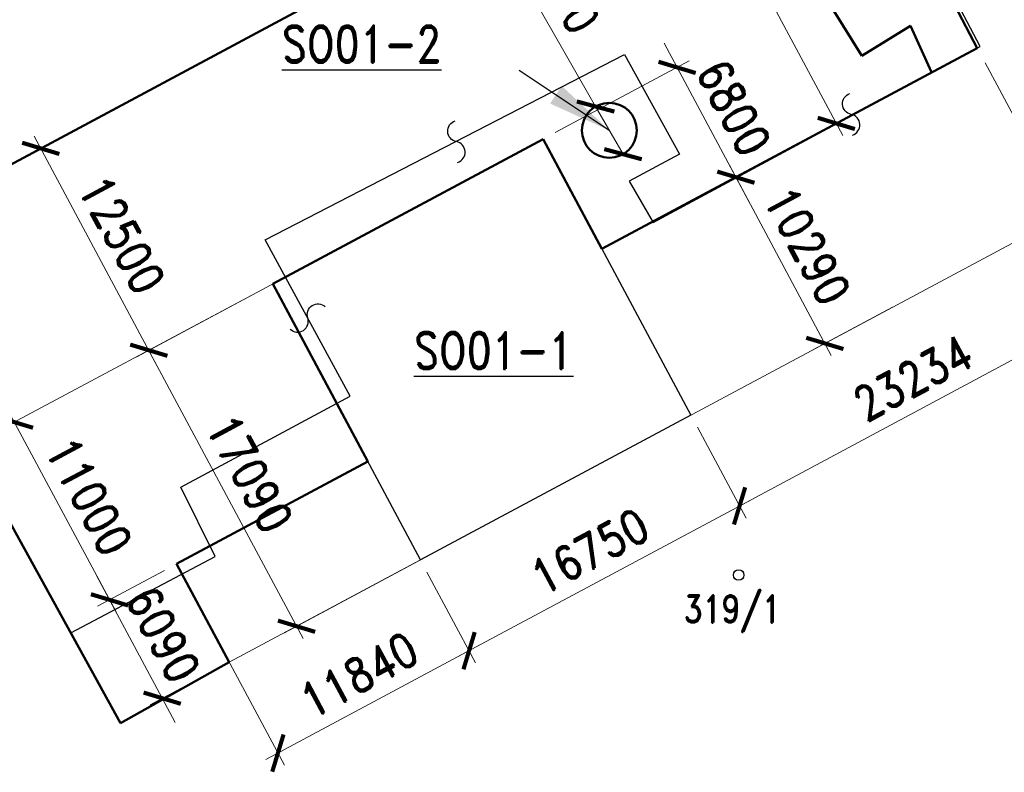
# Model space of a CAD drawing. Header units: millimetres. Extents: x -156521 to 298750130, y -256155368 to 337239.
# Tile 33 of 74: x 68008 to 121764, y -219378 to -178293. Entities that reach past the tile are written whole.
import ezdxf

# ---------------------------------------------------------------- set-up
doc = ezdxf.new("R2010")
doc.units = ezdxf.units.MM
doc.layers.add('IN_C_TENKA', color=7, linetype='Continuous', lineweight=18)
doc.layers.add('IN_KOTY', color=4, linetype='Continuous', lineweight=13)
for name, color, linetype in [('IN_HELP', 6, 'Continuous'), ('IN_TEXT', 7, 'Continuous'), ('KATASTR', 116, 'Continuous')]:
    doc.layers.add(name, color=color, linetype=linetype)
doc.styles.add('Koty', font='romand.shx', dxfattribs={"width": 0.8})
doc.styles.add('ROMAND', font='romand.shx', dxfattribs={"width": 0.85})
doc.dimstyles.new('IP 1_100', dxfattribs={"dimscale": 100, "dimtxt": 2.5, "dimasz": 2, "dimexe": 1, "dimexo": 1, "dimgap": 1, "dimtad": 1, "dimtoh": 1, "dimdec": 0, "dimzin": 0, "dimdsep": 46, "dimtxsty": 'ROMAND', "dimblk": 'ARCHTICK', "dimcen": 0.09, "dimclrt": 7, "dimadec": 0, "dimazin": 0, "dimtfac": 1, "dimtdec": 4, "dimtofl": 0, "dimtmove": 2, "dimatfit": 3, "dimfxl": 1, "dimtolj": 1, "dimtzin": 0, "dimarcsym": 0})

# ---------------------------------------------------------------- blocks, each defined once
blk = doc.blocks.new('_ArchTick')
at = {"color": 0, "linetype": 'ByBlock', "lineweight": 13, "transparency": 33554687, "const_width": 0.15}
blk.add_lwpolyline([(-0.5, -0.5), (0.5, 0.5)], dxfattribs=at)
blk = doc.blocks.new('*30')
at = {"layer": 'IN_KOTY', "ltscale": 700, "transparency": 16777216}
for p, q in [((109695, -185507), (106448, -187246)), ((106755, -186231), (112319, -196625)), ((115666, -193982), (111304, -196318))]:
    blk.add_line(p, q, dxfattribs=at)
at = {"layer": 'IN_KOTY', "ltscale": 700, "transparency": 16777216, "xscale": 1500, "yscale": 1500, "zscale": 1500}
for p, rotation in [((107109, -186892), 118.1623736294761), ((111965, -195964), 298.1623736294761)]:
    blk.add_blockref('_ArchTick', p, dxfattribs=dict(at, rotation=rotation))
at = {"layer": 'IN_KOTY', "color": 7, "ltscale": 700, "transparency": 16777216, "insert": (111025, -190631), "char_height": 1875, "width": 5885.77, "attachment_point": 5, "rotation": 298.1624, "style": 'ROMAND'}
blk.add_mtext('\\A1;10290', dxfattribs=at)
blk = doc.blocks.new('*31')
at = {"layer": 'IN_KOTY', "ltscale": 700, "transparency": 16777216}
for p, q in [((102221, -167617), (104144, -166587)), ((103129, -166280), (112946, -184618)), ((111330, -184632), (113253, -183602))]:
    blk.add_line(p, q, dxfattribs=at)
at = {"layer": 'IN_KOTY', "ltscale": 700, "transparency": 16777216, "xscale": 1500, "yscale": 1500, "zscale": 1500}
for p, rotation in [((103483, -166941), 118.1623736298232), ((112592, -183956), 298.1623736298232)]:
    blk.add_blockref('_ArchTick', p, dxfattribs=dict(at, rotation=rotation))
at = {"layer": 'IN_KOTY', "color": 7, "ltscale": 700, "transparency": 16777216, "insert": (109525, -174652), "char_height": 1875, "width": 5885.77, "attachment_point": 5, "rotation": 298.1624, "style": 'ROMAND'}
blk.add_mtext('\\A1;19300', dxfattribs=at)
blk = doc.blocks.new('*34')
at = {"layer": 'IN_KOTY', "ltscale": 700, "transparency": 16777216}
for p, q in [((80678, -193328), (67059, -200619)), ((67367, -199604), (73266, -210624)), ((75914, -208356), (72251, -210317))]:
    blk.add_line(p, q, dxfattribs=at)
at = {"layer": 'IN_KOTY', "ltscale": 700, "transparency": 16777216, "xscale": 1500, "yscale": 1500, "zscale": 1500}
for p, rotation in [((67721, -200265), 118.1623736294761), ((72912, -209963), 298.1623736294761)]:
    blk.add_blockref('_ArchTick', p, dxfattribs=dict(at, rotation=rotation))
at = {"layer": 'IN_KOTY', "color": 7, "ltscale": 700, "transparency": 16777216, "insert": (71804, -204317), "char_height": 1875, "width": 5719.13, "attachment_point": 5, "rotation": 298.1624, "style": 'ROMAND'}
blk.add_mtext('\\A1;11000', dxfattribs=at)
blk = doc.blocks.new('*35')
at = {"layer": 'IN_KOTY', "ltscale": 700, "transparency": 16777216}
for p, q in [((88282, -189258), (74396, -196691)), ((74703, -195676), (83477, -212065)), ((96348, -204324), (82462, -211758))]:
    blk.add_line(p, q, dxfattribs=at)
at = {"layer": 'IN_KOTY', "ltscale": 700, "transparency": 16777216, "xscale": 1500, "yscale": 1500, "zscale": 1500}
for p, rotation in [((75057, -196337), 118.1623736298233), ((83123, -211404), 298.1623736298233)]:
    blk.add_blockref('_ArchTick', p, dxfattribs=dict(at, rotation=rotation))
at = {"layer": 'IN_KOTY', "color": 7, "ltscale": 700, "transparency": 16777216, "insert": (80578, -203074), "char_height": 1875, "width": 5885.77, "attachment_point": 5, "rotation": 298.1624, "style": 'ROMAND'}
blk.add_mtext('\\A1;17090', dxfattribs=at)
blk = doc.blocks.new('*36')
at = {"layer": 'IN_KOTY', "ltscale": 700, "transparency": 16777216}
for p, q in [((105009, -200538), (107664, -205498)), ((91882, -213096), (107971, -204483)), ((90242, -208444), (92897, -213404))]:
    blk.add_line(p, q, dxfattribs=at)
at = {"layer": 'IN_KOTY', "ltscale": 700, "transparency": 16777216, "xscale": 1500, "yscale": 1500, "zscale": 1500}
for p, rotation in [((107310, -204837), 28.16237362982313), ((92543, -212742), 208.1623736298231)]:
    blk.add_blockref('_ArchTick', p, dxfattribs=dict(at, rotation=rotation))
at = {"layer": 'IN_KOTY', "color": 7, "ltscale": 700, "transparency": 16777216, "insert": (99130, -207302), "char_height": 1875, "width": 5885.77, "attachment_point": 5, "rotation": 28.1624, "style": 'ROMAND'}
blk.add_mtext('\\A1;16750', dxfattribs=at)
blk = doc.blocks.new('*37')
at = {"layer": 'IN_KOTY', "ltscale": 700, "transparency": 16777216}
for p in [(93661, -172942), (100946, -185635)]:
    blk.add_line(p, (99452, -183033), dxfattribs=at)
at = {"layer": 'IN_KOTY', "ltscale": 700, "transparency": 16777216, "xscale": 1500, "yscale": 1500, "zscale": 1500}
for p, rotation in [((99452, -183033), 299.8522657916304), ((100946, -185635), 119.8522657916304)]:
    blk.add_blockref('_ArchTick', p, dxfattribs=dict(at, rotation=rotation))
at = {"layer": 'IN_KOTY', "color": 7, "ltscale": 700, "transparency": 16777216, "insert": (97274, -175847), "char_height": 1875, "width": 6063.09, "attachment_point": 5, "rotation": 299.8523, "style": 'ROMAND'}
blk.add_mtext('\\A1;∅3000', dxfattribs=at)
blk = doc.blocks.new('*38')
at = {"layer": 'IN_KOTY', "ltscale": 700, "transparency": 16777216}
for p, q in [((75914, -208356), (72251, -210317)), ((72912, -209963), (72204, -208640)), ((72912, -209963), (75787, -215332)), ((78788, -213725), (75125, -215686)), ((75787, -215332), (76495, -216654))]:
    blk.add_line(p, q, dxfattribs=at)
at = {"layer": 'IN_KOTY', "ltscale": 700, "transparency": 16777216, "xscale": 1500, "yscale": 1500, "zscale": 1500}
for p, rotation in [((72912, -209963), 298.1623736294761), ((75787, -215332), 118.1623736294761)]:
    blk.add_blockref('_ArchTick', p, dxfattribs=dict(at, rotation=rotation))
at = {"layer": 'IN_KOTY', "color": 7, "ltscale": 700, "transparency": 16777216, "insert": (75837, -211851), "char_height": 1875, "width": 4788.73, "attachment_point": 5, "rotation": 298.1624, "style": 'ROMAND'}
blk.add_mtext('\\A1;6090', dxfattribs=at)
blk = doc.blocks.new('*39')
at = {"layer": 'IN_KOTY', "ltscale": 700, "transparency": 16777216}
for p, q in [((90242, -208444), (92897, -213404)), ((76929, -208663), (82459, -218992)), ((93204, -212388), (81444, -218684))]:
    blk.add_line(p, q, dxfattribs=at)
at = {"layer": 'IN_KOTY', "ltscale": 700, "transparency": 16777216, "xscale": 1500, "yscale": 1500, "zscale": 1500}
for p, rotation in [((92543, -212742), 28.16237363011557), ((82105, -218330), 208.1623736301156)]:
    blk.add_blockref('_ArchTick', p, dxfattribs=dict(at, rotation=rotation))
at = {"layer": 'IN_KOTY', "color": 7, "ltscale": 700, "transparency": 16777216, "insert": (86527, -214049), "char_height": 1875, "width": 5719.13, "attachment_point": 5, "rotation": 28.1624, "style": 'ROMAND'}
blk.add_mtext('\\A1;11840', dxfattribs=at)
blk = doc.blocks.new('*40')
at = {"layer": 'IN_KOTY', "ltscale": 700, "transparency": 16777216}
for p, q in [((120714, -180647), (128147, -194532)), ((106649, -205191), (128454, -193517)), ((105009, -200538), (107664, -205498))]:
    blk.add_line(p, q, dxfattribs=at)
at = {"layer": 'IN_KOTY', "ltscale": 700, "transparency": 16777216, "xscale": 1500, "yscale": 1500, "zscale": 1500}
for p, rotation in [((127793, -193871), 28.16237363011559), ((107310, -204837), 208.1623736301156)]:
    blk.add_blockref('_ArchTick', p, dxfattribs=dict(at, rotation=rotation))
at = {"layer": 'IN_KOTY', "color": 7, "ltscale": 700, "transparency": 16777216, "insert": (116755, -197866), "char_height": 1875, "width": 6058.1, "attachment_point": 5, "rotation": 28.1624, "style": 'ROMAND'}
blk.add_mtext('\\A1;23234', dxfattribs=at)
blk = doc.blocks.new('*41')
at = {"layer": 'IN_KOTY', "ltscale": 700, "transparency": 16777216}
for p, q in [((127903, -176798), (135337, -190683)), ((120714, -180647), (128147, -194532)), ((127132, -194225), (135644, -189668))]:
    blk.add_line(p, q, dxfattribs=at)
at = {"layer": 'IN_KOTY', "ltscale": 700, "transparency": 16777216, "xscale": 1500, "yscale": 1500, "zscale": 1500}
for p, rotation in [((134983, -190022), 28.16237363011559), ((127793, -193871), 208.1623736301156)]:
    blk.add_blockref('_ArchTick', p, dxfattribs=dict(at, rotation=rotation))
at = {"layer": 'IN_KOTY', "color": 7, "ltscale": 700, "transparency": 16777216, "insert": (130591, -190459), "char_height": 1875, "width": 4799.41, "attachment_point": 5, "rotation": 28.1624, "style": 'ROMAND'}
blk.add_mtext('\\A1;8155', dxfattribs=at)
blk = doc.blocks.new('*93')
at = {"layer": 'IN_KOTY', "ltscale": 700, "transparency": 16777216}
for p, q in [((75531, -181905), (68497, -185671)), ((75411, -196998), (68804, -184656)), ((88282, -189258), (74396, -196691))]:
    blk.add_line(p, q, dxfattribs=at)
at = {"layer": 'IN_KOTY', "ltscale": 700, "transparency": 16777216, "xscale": 1500, "yscale": 1500, "zscale": 1500}
for p, rotation in [((69158, -185317), 118.1623736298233), ((75057, -196337), 298.1623736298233)]:
    blk.add_blockref('_ArchTick', p, dxfattribs=dict(at, rotation=rotation))
at = {"layer": 'IN_KOTY', "color": 7, "ltscale": 700, "transparency": 16777216, "insert": (73595, -190031), "char_height": 1875, "width": 5885.77, "attachment_point": 5, "rotation": 298.1624, "style": 'ROMAND'}
blk.add_mtext('\\A1;12500', dxfattribs=at)
blk = doc.blocks.new('*94')
at = {"layer": 'IN_KOTY', "ltscale": 700, "transparency": 16777216}
for p, q in [((103899, -180897), (103191, -179574)), ((97250, -184456), (104561, -180543)), ((107109, -186892), (103899, -180897)), ((109695, -185507), (106448, -187246)), ((107109, -186892), (107817, -188214))]:
    blk.add_line(p, q, dxfattribs=at)
at = {"layer": 'IN_KOTY', "ltscale": 700, "transparency": 16777216, "xscale": 1500, "yscale": 1500, "zscale": 1500}
for p, rotation in [((103899, -180897), 298.1623736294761), ((107109, -186892), 118.1623736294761)]:
    blk.add_blockref('_ArchTick', p, dxfattribs=dict(at, rotation=rotation))
at = {"layer": 'IN_KOTY', "color": 7, "ltscale": 700, "transparency": 16777216, "insert": (106992, -183098), "char_height": 1875, "width": 4788.73, "attachment_point": 5, "rotation": 298.1624, "style": 'ROMAND'}
blk.add_mtext('\\A1;6800', dxfattribs=at)

msp = doc.modelspace()

# ---------------------------------------------------------------- linework, layer by layer
at = {"layer": 'IN_C_TENKA', "transparency": 33554687}
for p, q in [((79449.61559, -213370.82512), (132346.43087, -185052.51067)), ((104654.94807, -199877.14828), (99798.35714, -190805.34446)), ((87013.61155, -202413.65098), (89887.92047, -207782.67773))]:
    msp.add_line(p, q, dxfattribs=at)
at = {"layer": 'IN_HELP', "transparency": 33554687}
msp.add_lwpolyline([(81821.92057, -192715.90151), (96588.94817, -184810.37206), (104654.94807, -199877.14828), (89887.92047, -207782.67773), (81821.92057, -192715.90151)], close=True, dxfattribs=at)
at = {"layer": 'KATASTR', "color": 7, "lineweight": 50, "transparency": 33554687}
for p, q in [((43310.28219, -199154.56296), (120024.55971, -158085.56813)), ((113982.62437, -180270.24479), (112458.78357, -177804.55177)), ((120281.41125, -179839.73974), (119057.85715, -177522.94601)), ((116641.86812, -178626.78629), (113982.62437, -180270.24479)), ((117791.44563, -181150.4683), (116641.86812, -178626.78629)), ((99798.35714, -190805.34446), (120281.41125, -179839.73974)), ((96588.94817, -184810.37206), (81821.92057, -192715.90151)), ((99798.35714, -190805.34446), (96588.94817, -184810.37206)), ((81821.92057, -192715.90151), (87013.61155, -202413.65098)), ((73515.27023, -216693.21959), (64403.12195, -200182.38129)), ((87013.61155, -202413.65098), (76575.30667, -208001.79837)), ((76575.30667, -208001.79837), (79449.61559, -213370.82512)), ((79449.61559, -213370.82512), (73515.27023, -216693.21959))]:
    msp.add_line(p, q, dxfattribs=at)
at = {"layer": 'KATASTR', "transparency": 33554687}
for p, q in [((113982.62437, -180270.24479), (112458.78357, -177804.55177)), ((120437.44767, -179753.96724), (119397.7852, -177758.02211)), ((116641.86812, -178626.78629), (113982.62437, -180270.24479)), ((117791.44563, -181150.4683), (116641.86812, -178626.78629)), ((102591.00359, -189363.07463), (120437.44767, -179753.96724)), ((81415.31844, -190311.60322), (101026.5111, -180199.37223)), ((101026.5111, -180199.37223), (104021.83266, -185632.52178)), ((104021.83266, -185632.52178), (101287.26192, -187104.72118)), ((101287.26192, -187104.72118), (102591.00359, -189363.07463)), ((86056.08815, -198841.62707), (81415.31844, -190311.60322)), ((76797.75433, -203810.25325), (86056.08815, -198841.62707)), ((64403.12195, -200182.38129), (70796.34257, -211766.63438)), ((78673.60657, -207591.56653), (76797.75433, -203810.25325)), ((70796.34257, -211766.63438), (78673.60657, -207591.56653))]:
    msp.add_line(p, q, dxfattribs=at)
for points in [[(113467.40494, -184595.52221, 0.7743874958), (113402.05304, -183461.06334, -0.7812922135), (113336.75048, -182327.461)], [(91917.18093, -186083.17207, 0.7743874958), (91851.82902, -184948.71319, -0.7812922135), (91786.52646, -183815.11085)], [(82779.12332, -195189.98498, 0.7743874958), (83735.70329, -194576.61515, -0.7812922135), (84691.56104, -193963.70842)]]:
    msp.add_lwpolyline(points, format="xyb", dxfattribs=at)
at = {"layer": 'KATASTR', "color": 7, "lineweight": 50, "transparency": 33554687}
msp.add_circle((100198.87206, -184333.5476), 1500, dxfattribs=at)
at = {"layer": 'KATASTR', "transparency": 33554687}
msp.add_circle((107259.20465, -208608.82349), 285.64403, dxfattribs=at)

# ---------------------------------------------------------------- texts
at = {"layer": 'IN_TEXT', "transparency": 33554687, "char_height": 2000, "width": 6757.8571429, "attachment_point": 1, "style": 'Koty'}
for s, insert in [('{\\LSO01-2}', (82319.27438, -178625.04442)), ('{\\LSO01-1}', (89530.68885, -195353.34254))]:
    msp.add_mtext(s, dxfattribs=dict(at, insert=insert))
at = {"layer": 'KATASTR', "transparency": 33554687, "insert": (104268.83806, -209701.42293), "char_height": 1500, "width": 486.76591, "attachment_point": 1, "style": 'Koty'}
msp.add_mtext('319/1', dxfattribs=at)

# ---------------------------------------------------------------- dimensions: what is measured, and where the dimension line sits
at = {"layer": 'IN_KOTY', "ltscale": 700, "transparency": 33554687}
for p1, p2, distance, picture, middle in [((101559.49803, -167970.84043), (110668.55585, -184985.98268), 2181.4946, '*31', (109524.98515, -174652.3548)), ((96588.94817, -184810.37206), (104654.94807, -199877.14828), -24422.87995, '*35', (80578.12822, -203074.22082)), ((89887.92047, -207782.67773), (104654.94807, -199877.14828), -5625.62099, '*36', (99130.11674, -207301.81399))]:
    dim = msp.add_aligned_dim(p1=p1, p2=p2, distance=distance, dimstyle='IP 1_100', override={"dimscale": 750, "dimtxt": 2.5, "dimasz": 2, "dimexe": 1, "dimexo": 1, "dimgap": 1, "dimtad": 1, "dimtih": 0, "dimdec": 0, "dimlfac": 1, "dimzin": 0, "dimlunit": 2, "dimpost": '', "dimtxsty": 'ROMAND', "dimblk": 'ArchTick', "dimse1": 0, "dimse2": 0, "dimsd2": 0, "dimclrd": 0, "dimclre": 0, "dimclrt": 7, "dimaunit": 0, "dimadec": 0, "dimazin": 0, "dimtol": 0, "dimtp": 0, "dimtm": 0, "dimtmove": 2}, dxfattribs=at)
    dim.commit()
    dim.dimension.update_dxf_attribs({"geometry": picture, "text_midpoint": middle})
dim = msp.add_diameter_dim_2p(p1=(100945.52007, -185634.51522), p2=(99452.22405, -183032.57998), dimstyle='IP 1_100', override={"dimscale": 750, "dimtxt": 2.5, "dimasz": 2, "dimexe": 1, "dimexo": 1, "dimgap": 1, "dimtad": 1, "dimtih": 0, "dimdec": 0, "dimlfac": 1, "dimzin": 0, "dimlunit": 2, "dimpost": '', "dimtxsty": 'ROMAND', "dimblk": 'ArchTick', "dimse1": 0, "dimse2": 0, "dimsd2": 0, "dimclrd": 0, "dimclre": 0, "dimclrt": 7, "dimaunit": 0, "dimadec": 0, "dimazin": 0, "dimtol": 0, "dimtp": 0, "dimtm": 0, "dimtmove": 2}, dxfattribs=at)
dim.commit()
dim.dimension.update_dxf_attribs({"geometry": '*37', "text_midpoint": (97273.68142, -175846.51189)})
for base, p1, p2, angle, picture, middle in [((134982.63485, -190022.26934), (120280.68861, -179838.37143), (126234.34245, -173681.01401), 208.16237363, '*41', (130591.4373, -190458.99342)), ((103899.35501, -180896.74515), (110356.40573, -185153.09227), (96588.94817, -184810.37206), 118.162373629, '*94', (106991.78243, -183097.77876)), ((127793.14494, -193871.16336), (104654.94807, -199877.14828), (120280.68861, -179838.37143), 208.16237363, '*40', (116755.16144, -197866.24485)), ((69157.7565, -185317.11545), (96588.94817, -184810.37206), (76192.63856, -181550.99076), 118.16237363, '*93', (73595.30385, -190030.74778)), ((111965.35491, -195963.52137), (110356.40573, -185153.09227), (116327.67604, -193628.15239), 118.162373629, '*30', (111024.78238, -190631.16687)), ((72912.24819, -209962.81703), (81338.90216, -192974.48546), (76575.30667, -208001.79837), 118.162373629, '*34', (71804.12562, -204317.4897)), ((75786.5571, -215331.84378), (76575.30667, -208001.79837), (79449.61559, -213370.82512), 118.162373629, '*38', (75837.12557, -211850.87781)), ((82104.75066, -218330.44903), (89887.92047, -207782.67773), (76575.30667, -208001.79837), 208.16237363, '*39', (86527.4505, -214048.6524))]:
    dim = msp.add_linear_dim(base=base, p1=p1, p2=p2, angle=angle, dimstyle='IP 1_100', override={"dimscale": 750, "dimtxt": 2.5, "dimasz": 2, "dimexe": 1, "dimexo": 1, "dimgap": 1, "dimtad": 1, "dimtih": 0, "dimdec": 0, "dimlfac": 1, "dimzin": 0, "dimlunit": 2, "dimpost": '', "dimtxsty": 'ROMAND', "dimblk": 'ArchTick', "dimse1": 0, "dimse2": 0, "dimsd2": 0, "dimclrd": 0, "dimclre": 0, "dimclrt": 7, "dimaunit": 0, "dimadec": 0, "dimazin": 0, "dimtol": 0, "dimtp": 0, "dimtm": 0, "dimtmove": 2}, dxfattribs=at)
    dim.commit()
    dim.dimension.update_dxf_attribs({"geometry": picture, "text_midpoint": middle})

# ---------------------------------------------------------------- leaders
at = {"layer": 'IN_TEXT', "transparency": 33554687}
msp.add_leader([(100198.87206, -184333.5476), (95281.9586, -181059.44215)], dimstyle='IP 1_100', override={"dimasz": 35, "dimgap": 1, "dimtad": 0, "dimclrd": 256}, dxfattribs=at)

doc.saveas('drawing.dxf')
